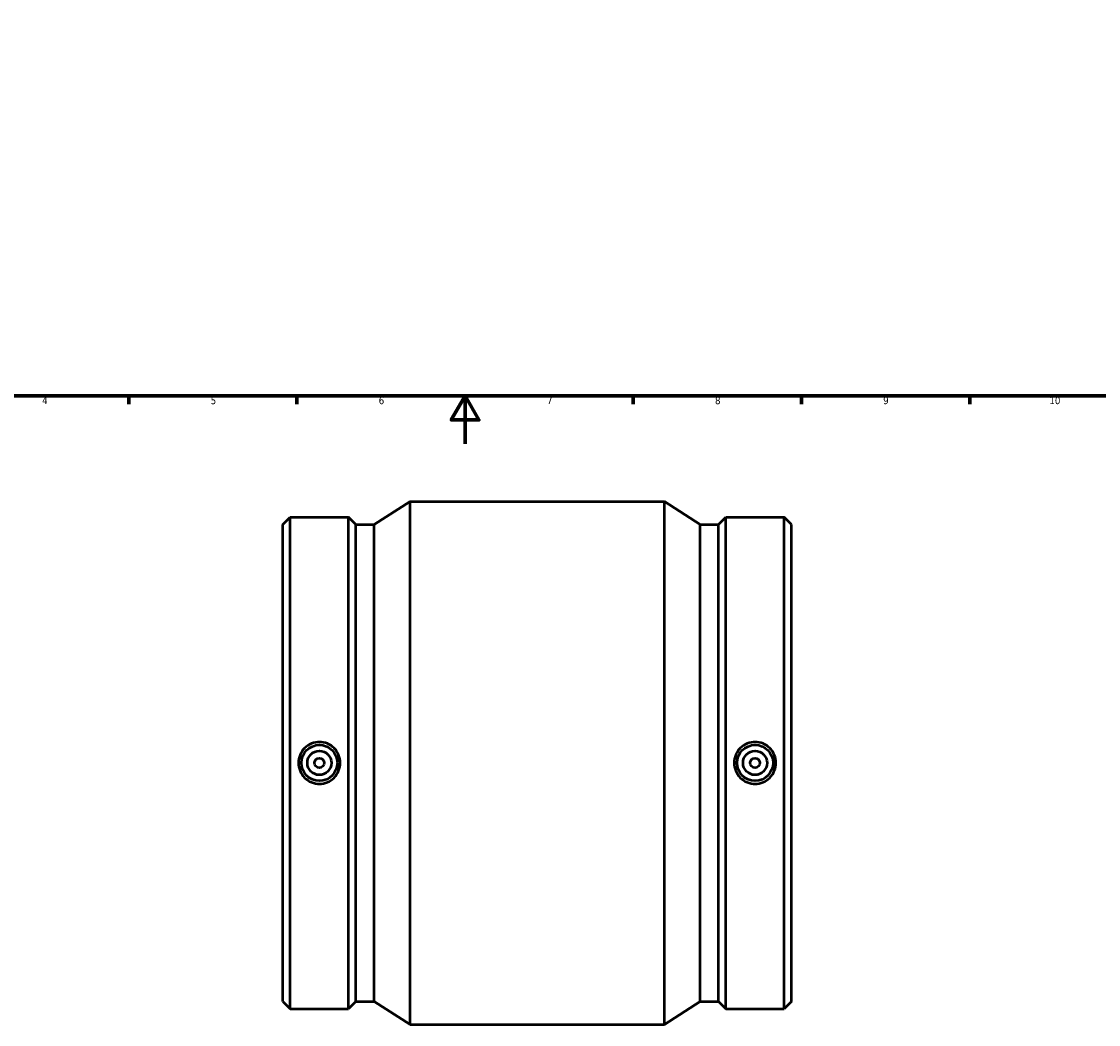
# Model space of a CAD drawing. Header units: millimetres. Extents: x -190 to 1077, y -242 to 1163.
# Tile 2 of 5: x 236 to 684, y -242 to 176. Entities that reach past the tile are written whole.
import ezdxf

# ---------------------------------------------------------------- set-up
doc = ezdxf.new("R2010")
doc.units = ezdxf.units.MM
doc.layers.add('Border (ANSI)', color=7, linetype='Continuous', lineweight=70)
doc.layers.add('Visible (ANSI)', color=7, linetype='Continuous', lineweight=50)
doc.styles.add('Note Text (ANSI)', font='tahoma.ttf')

# ---------------------------------------------------------------- blocks, each defined once
blk = doc.blocks.new('Borders Default Border')
at = {"layer": 'Border (ANSI)'}
for p, q in [((280.33, 20), (280.33, 16.55)), ((350.42, 20), (350.42, 16.55)), ((490.58, 20), (490.58, 16.55)), ((560.67, 20), (560.67, 16.55)), ((630.75, 20), (630.75, 16.55))]:
    blk.add_line(p, q, dxfattribs=at)
at = {"layer": 'Border (ANSI)', "flags": 128}
for points in [[(20, 20), (20, 574), (821, 574), (821, 20), (20, 20)], [(420.5, 0), (420.5, 20), (414.73, 10), (426.27, 10), (420.5, 20)]]:
    blk.add_lwpolyline(points, dxfattribs=at)
at = {"layer": 'Border (ANSI)', "color": 230, "true_color": 0xff0080, "attachment_point": 7, "style": 'Note Text (ANSI)'}
for s, insert, char_height in [('4', (244.23, 16.55), 3.05), ('5', (314.48, 16.49), 3.05), ('6', (384.49, 16.49), 3.05), ('7', (454.6, 16.55), 3.05), ('8', (524.63, 16.48), 3.05), ('9', (594.7, 16.49), 3.05), ('10', (663.96, 16.49), 3.048)]:
    blk.add_mtext(s, dxfattribs=dict(at, insert=insert, char_height=char_height))

msp = doc.modelspace()

# ---------------------------------------------------------------- linework, layer by layer
at = {"layer": 'Visible (ANSI)'}
for p, q in [((382.594, -33.585), (397.531, -23.971)), ((397.531, -241.971), (397.531, -23.971)), ((397.531, -23.971), (503.531, -23.971)), ((503.531, -241.971), (503.531, -23.971)), ((518.469, -33.585), (503.531, -23.971)), ((344.531, -33.585), (347.605, -30.511)), ((347.605, -235.431), (347.605, -30.511)), ((347.605, -30.511), (371.907, -30.511)), ((371.907, -235.431), (371.907, -30.511)), ((374.981, -33.585), (371.907, -30.511)), ((526.081, -33.585), (529.155, -30.511)), ((529.155, -235.431), (529.155, -30.511)), ((529.155, -30.511), (553.457, -30.511)), ((553.457, -235.431), (553.457, -30.511)), ((556.531, -33.585), (553.457, -30.511)), ((344.531, -232.357), (344.531, -33.585)), ((374.981, -232.357), (374.981, -33.585)), ((374.981, -33.585), (382.594, -33.585)), ((382.594, -232.357), (382.594, -33.585)), ((518.469, -232.357), (518.469, -33.585)), ((518.469, -33.585), (526.081, -33.585)), ((526.081, -232.357), (526.081, -33.585)), ((556.531, -232.357), (556.531, -33.585)), ((344.531, -232.357), (347.605, -235.431)), ((374.981, -232.357), (371.907, -235.431)), ((374.981, -232.357), (382.594, -232.357)), ((382.594, -232.357), (397.531, -241.971)), ((518.469, -232.357), (503.531, -241.971)), ((518.469, -232.357), (526.081, -232.357)), ((526.081, -232.357), (529.155, -235.431)), ((556.531, -232.357), (553.457, -235.431)), ((347.605, -235.431), (371.907, -235.431)), ((529.155, -235.431), (553.457, -235.431)), ((397.531, -241.971), (503.531, -241.971))]:
    msp.add_line(p, q, dxfattribs=at)
for centre, radius in [((359.756, -132.971), 7.5), ((541.306, -132.971), 7.5), ((359.756, -132.971), 5), ((541.306, -132.971), 5), ((359.756, -132.971), 2), ((541.306, -132.971), 2)]:
    msp.add_circle(centre, radius, dxfattribs=at)
for points in [[(359.756, -124.254), (360.85, -124.254), (362.015, -124.474), (364.157, -125.367), (365.134, -126.039), (366.674, -127.589), (367.34, -128.568), (368.224, -130.713), (368.441, -131.879), (368.441, -134.064), (368.224, -135.229), (367.34, -137.374), (366.674, -138.354), (365.134, -139.903), (364.157, -140.576), (362.015, -141.468), (360.85, -141.688), (358.663, -141.688), (357.497, -141.468), (355.355, -140.576), (354.379, -139.903), (352.839, -138.354), (352.172, -137.374), (351.289, -135.229), (351.072, -134.064), (351.072, -131.879), (351.289, -130.713), (352.172, -128.568), (352.839, -127.589), (354.379, -126.039), (355.355, -125.367), (357.497, -124.474), (358.663, -124.254), (359.756, -124.254)], [(541.306, -141.688), (540.213, -141.688), (539.047, -141.468), (536.905, -140.576), (535.929, -139.903), (534.389, -138.354), (533.722, -137.374), (532.839, -135.229), (532.622, -134.064), (532.622, -131.879), (532.839, -130.713), (533.722, -128.568), (534.389, -127.589), (535.929, -126.039), (536.905, -125.367), (539.047, -124.474), (540.213, -124.254), (542.4, -124.254), (543.565, -124.474), (545.707, -125.367), (546.684, -126.039), (548.224, -127.589), (548.89, -128.568), (549.774, -130.713), (549.991, -131.879), (549.991, -134.064), (549.774, -135.229), (548.89, -137.374), (548.224, -138.354), (546.684, -139.903), (545.707, -140.576), (543.565, -141.468), (542.4, -141.688), (541.306, -141.688)]]:
    msp.add_open_spline(points, degree=3, knots=[0, 0, 0, 0, 0.3280606, 0.3280606, 0.6561211, 0.6561211, 0.9839005, 0.9839005, 1.3116799, 1.3116799, 1.6394593, 1.6394593, 1.9672387, 1.9672387, 2.2952992, 2.2952992, 2.6233598, 2.6233598, 2.9514204, 2.9514204, 3.2794809, 3.2794809, 3.6072603, 3.6072603, 3.9350397, 3.9350397, 4.2628191, 4.2628191, 4.5905985, 4.5905985, 4.918659, 4.918659, 5.2467196, 5.2467196, 5.2467196, 5.2467196], dxfattribs=at)

# ---------------------------------------------------------------- block references
msp.add_blockref('Borders Default Border', (0, 0))

doc.saveas('drawing.dxf')
